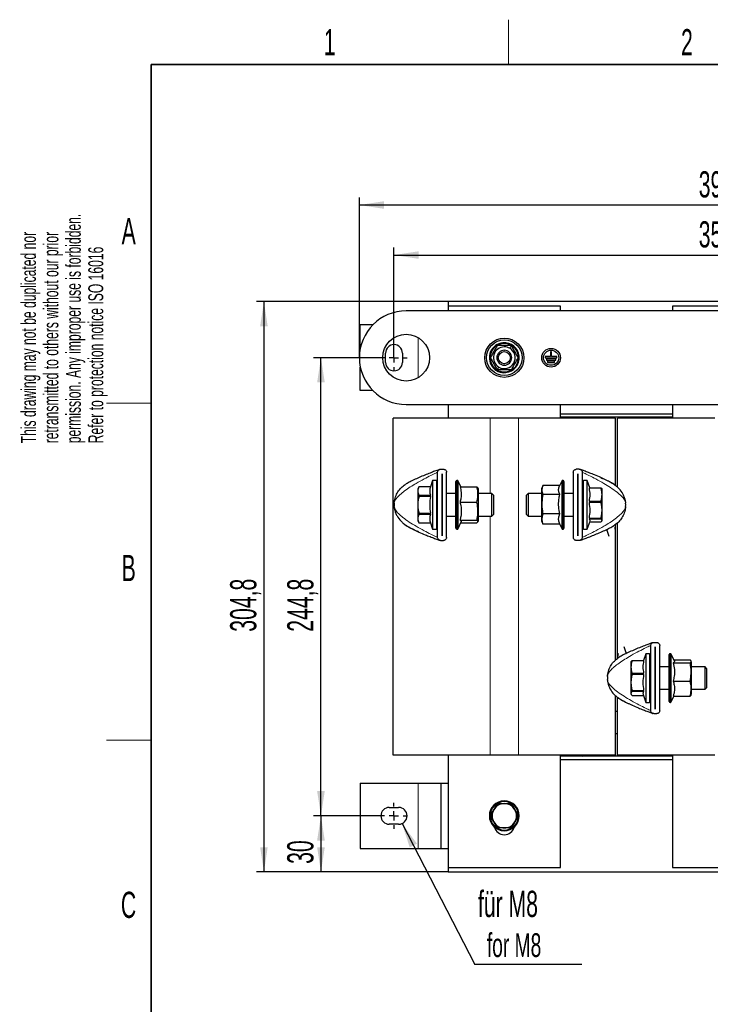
# Model space of a CAD drawing. Header units: millimetres. Extents: x 5 to 418, y 2 to 292.
# Tile 6 of 21: x 8 to 101, y 157 to 288. Entities that reach past the tile are written whole.
import ezdxf

# ---------------------------------------------------------------- set-up
doc = ezdxf.new("R2010")
doc.units = ezdxf.units.MM
doc.layers.add('SLD-0', color=7, linetype='Continuous')
doc.styles.add('SLDTEXTSTYLE0', font='TXT', dxfattribs={"width": 0.605})
doc.dimstyles.new('SLDDIMSTYLE0', dxfattribs={"dimtxt": 3.5, "dimasz": 3.302, "dimexe": 0, "dimexo": 0.0625, "dimgap": 0.875, "dimtad": 1, "dimlfac": 4, "dimrnd": 1e-09, "dimzin": 12, "dimdsep": 46, "dimtxsty": 'SLDTEXTSTYLE0', "dimsah": 1, "dimcen": 0.09, "dimadec": 0, "dimazin": 3, "dimtfac": 1, "dimtofl": 0, "dimtmove": 0, "dimatfit": 3, "dimfxl": 1, "dimfrac": 2, "dimtolj": 1, "dimtzin": 12, "dimarcsym": 0})
doc.dimstyles.new('SLDDIMSTYLE1', dxfattribs={"dimtxt": 0.18, "dimasz": 3.302, "dimexe": 0, "dimexo": 0.0625, "dimgap": 0, "dimtad": 0, "dimtih": 1, "dimtoh": 1, "dimdec": 0, "dimrnd": 1e-09, "dimzin": 0, "dimdsep": 46, "dimtxsty": 'Standard', "dimsah": 1, "dimcen": 0.09, "dimadec": 0, "dimazin": 0, "dimtfac": 3.302, "dimtdec": 0, "dimtofl": 0, "dimtmove": 0, "dimatfit": 3, "dimfxl": 1, "dimfrac": 2, "dimtolj": 1, "dimtzin": 0, "dimarcsym": 0})

# ---------------------------------------------------------------- blocks, each defined once
blk = doc.blocks.new('_D')
at = {"layer": 'SLD-0'}
for p, q in [((65.69, 250.84), (40.06, 250.84)), ((41.06, 250.84), (41.06, 174.64)), ((65.69, 174.64), (40.06, 174.64))]:
    blk.add_line(p, q, dxfattribs=at)
for points in [[(41.06, 250.84), (40.55, 247.54), (41.56, 247.54)], [(41.06, 174.64), (41.56, 177.94), (40.55, 177.94)]]:
    blk.add_solid(points, dxfattribs=at)
at = {"layer": 'SLD-0', "insert": (36.54, 206.73), "char_height": 3.5, "attachment_point": 1, "rotation": 90, "style": 'SLDTEXTSTYLE0'}
blk.add_mtext('304,8', dxfattribs=at)
blk = doc.blocks.new('_D_1')
at = {"layer": 'SLD-0'}
for p, q in [((56.69, 182.14), (47.68, 182.14)), ((48.68, 182.14), (48.68, 174.64)), ((65.69, 174.64), (47.68, 174.64))]:
    blk.add_line(p, q, dxfattribs=at)
for points in [[(48.68, 182.14), (48.17, 178.84), (49.19, 178.84)], [(48.68, 174.64), (49.19, 177.94), (48.17, 177.94)]]:
    blk.add_solid(points, dxfattribs=at)
at = {"layer": 'SLD-0', "insert": (44.17, 175.72), "char_height": 3.5, "attachment_point": 1, "rotation": 90, "style": 'SLDTEXTSTYLE0'}
blk.add_mtext('30', dxfattribs=at)
blk = doc.blocks.new('_D_2')
at = {"layer": 'SLD-0'}
for p, q in [((56.69, 243.34), (47.68, 243.34)), ((48.68, 182.14), (48.68, 243.34)), ((56.69, 182.14), (47.68, 182.14))]:
    blk.add_line(p, q, dxfattribs=at)
for points in [[(48.68, 243.34), (48.17, 240.04), (49.19, 240.04)], [(48.68, 182.14), (49.19, 185.44), (48.17, 185.44)]]:
    blk.add_solid(points, dxfattribs=at)
at = {"layer": 'SLD-0', "insert": (44.17, 206.73), "char_height": 3.5, "attachment_point": 1, "rotation": 90, "style": 'SLDTEXTSTYLE0'}
blk.add_mtext('244,8', dxfattribs=at)
blk = doc.blocks.new('_D_3')
at = {"layer": 'SLD-0'}
for p, q in [((58.44, 243.97), (58.44, 258.06)), ((147.94, 245.09), (147.94, 258.06)), ((58.44, 257.06), (147.94, 257.06))]:
    blk.add_line(p, q, dxfattribs=at)
for points in [[(58.44, 257.06), (61.74, 256.55), (61.74, 257.56)], [(147.94, 257.06), (144.64, 257.56), (144.64, 256.55)]]:
    blk.add_solid(points, dxfattribs=at)
at = {"layer": 'SLD-0', "insert": (99.18, 261.57), "char_height": 3.5, "attachment_point": 1, "style": 'SLDTEXTSTYLE0'}
blk.add_mtext('358', dxfattribs=at)
blk = doc.blocks.new('_D_4')
at = {"layer": 'SLD-0', "color": 7}
for p, q in [((53.82, 243.34), (53.82, 264.74)), ((152.57, 243.34), (152.57, 264.74)), ((152.57, 263.74), (53.82, 263.74))]:
    blk.add_line(p, q, dxfattribs=at)
for points in [[(53.82, 263.74), (57.12, 263.23), (57.12, 264.25)], [(152.57, 263.74), (149.27, 264.25), (149.27, 263.23)]]:
    blk.add_solid(points, dxfattribs=at)
at = {"layer": 'SLD-0', "color": 7, "insert": (99.18, 268.25), "char_height": 3.5, "attachment_point": 1, "style": 'SLDTEXTSTYLE0'}
blk.add_mtext('395', dxfattribs=at)
blk = doc.blocks.new('SW_NOTE_0')
at = {"layer": 'SLD-0', "color": 0}
blk.add_line((14.3, 0), (0, 0), dxfattribs=at)
at = {"layer": 'SLD-0', "color": 0, "attachment_point": 1, "style": 'SLDTEXTSTYLE0'}
for s, insert, char_height in [('für M8', (0.42, 9.85), 3.5), ('for M8', (1.61, 4.18), 3.175)]:
    blk.add_mtext(s, dxfattribs=dict(at, insert=insert, char_height=char_height))
blk = doc.blocks.new('SW_CENTERMARKSYMBOL_0')
at = {"layer": 'SLD-0', "color": 0}
for p, q in [((0, 1.25), (0, 1.75)), ((-1.25, 0), (-1.75, 0)), ((0, 0), (-0.625, 0)), ((0, 0), (0, 0.625)), ((0, 0), (0, -0.625)), ((0, 0), (0.625, 0)), ((1.25, 0), (1.75, 0)), ((0, -1.25), (0, -1.75))]:
    blk.add_line(p, q, dxfattribs=at)
blk = doc.blocks.new('SW_CENTERMARKSYMBOL_2')
at = {"layer": 'SLD-0', "color": 0}
for p, q in [((0, 1.25), (0, 1.75)), ((-1.25, 0), (-1.75, 0)), ((0, 0), (-0.625, 0)), ((0, 0), (0, 0.625)), ((0, 0), (0, -0.625)), ((0, 0), (0.625, 0)), ((1.25, 0), (1.75, 0)), ((0, -1.25), (0, -1.75))]:
    blk.add_line(p, q, dxfattribs=at)

msp = doc.modelspace()

# ---------------------------------------------------------------- linework, layer by layer
at = {"color": 7, "linetype": 'Continuous', "lineweight": 25}
for p, q in [((140.6928, 250.8421), (65.6928, 250.8421)), ((65.6928, 250.8421), (65.6928, 250.2421)), ((80.6928, 250.2421), (65.6928, 250.2421)), ((65.6928, 250.2421), (65.6928, 249.5921)), ((80.6928, 249.5921), (80.6928, 250.2421)), ((110.6928, 250.2421), (95.6928, 250.2421)), ((95.6928, 250.2421), (95.6928, 249.5921)), ((146.3178, 249.5921), (60.0678, 249.5921)), ((53.9428, 244.5859), (53.9428, 247.7171)), ((55.6044, 247.7171), (53.9428, 247.7171)), ((57.3178, 242.7171), (57.3178, 243.9671)), ((59.5678, 243.9671), (59.5678, 242.7171)), ((79.3646, 243.4984), (78.6615, 243.4984)), ((78.6615, 243.4984), (78.6615, 243.3421)), ((79.5209, 244.1234), (79.3646, 244.1234)), ((79.3646, 244.1234), (79.3646, 243.4984)), ((79.5209, 243.4984), (79.5209, 244.1234)), ((80.224, 243.4984), (79.5209, 243.4984)), ((80.224, 243.3421), (80.224, 243.4984)), ((53.9428, 238.9671), (53.9428, 242.0984)), ((78.6615, 243.3421), (80.224, 243.3421)), ((80.0678, 243.1859), (78.8178, 243.1859)), ((78.8178, 243.1859), (78.8178, 243.0296)), ((78.8178, 243.0296), (80.0678, 243.0296)), ((79.9115, 242.8734), (78.974, 242.8734)), ((78.974, 242.8734), (78.974, 242.7171)), ((78.974, 242.7171), (79.9115, 242.7171)), ((79.9115, 242.7171), (79.9115, 242.8734)), ((80.0678, 243.0296), (80.0678, 243.1859)), ((55.6044, 238.9671), (53.9428, 238.9671)), ((60.0678, 237.0921), (146.3178, 237.0921)), ((65.6928, 237.0921), (65.6928, 235.2671)), ((80.6928, 235.2671), (80.6928, 237.0921)), ((95.6928, 237.0921), (95.6928, 235.2671)), ((80.6928, 235.8421), (95.6928, 235.8421)), ((58.3178, 190.2421), (58.3178, 235.2671)), ((71.3178, 235.2671), (58.3178, 235.2671)), ((75.0678, 235.2671), (71.3178, 235.2671)), ((88.0678, 235.2671), (75.0678, 235.2671)), ((95.6928, 235.3921), (80.6928, 235.3921)), ((88.0678, 226.3218), (88.0678, 235.2671)), ((88.3178, 226.0447), (88.3178, 235.2671)), ((101.3178, 235.2671), (88.3178, 235.2671)), ((64.2703, 219.3372), (64.2703, 228.0372)), ((64.6703, 228.4372), (65.0703, 228.4372)), ((64.869, 227.8372), (64.8715, 227.8372)), ((64.869, 219.5372), (64.869, 227.8372)), ((64.8715, 227.8372), (64.8715, 219.5372)), ((65.4703, 219.3372), (65.4703, 228.0372)), ((82.4153, 228.0372), (82.4153, 219.3372)), ((83.2153, 228.4372), (82.8153, 228.4372)), ((83.014, 227.8372), (83.0165, 227.8372)), ((83.014, 219.5372), (83.014, 227.8372)), ((83.0165, 227.8372), (83.0165, 219.5372)), ((83.6153, 228.0372), (83.6153, 219.3372)), ((59.81, 226.3165), (59.9538, 226.4152)), ((63.6078, 226.9372), (63.3186, 226.0918)), ((64.1078, 226.9372), (63.6078, 226.9372)), ((63.6078, 226.9372), (63.6078, 220.4372)), ((66.7203, 220.5622), (66.7203, 226.8122)), ((66.8906, 226.9372), (66.8453, 226.9372)), ((67.3661, 226.0884), (67.0039, 226.865)), ((80.6102, 226.2829), (78.3545, 226.2829)), ((80.8816, 226.865), (80.5842, 226.2272)), ((81.0403, 226.9372), (80.9949, 226.9372)), ((81.1653, 226.8122), (81.1653, 220.5622)), ((84.2778, 226.9372), (83.7778, 226.9372)), ((84.6067, 225.9753), (84.2778, 226.9372)), ((84.2778, 220.4865), (84.2778, 226.9372)), ((87.7396, 226.5035), (87.9317, 226.4152)), ((87.7492, 226.5259), (87.7487, 226.5272)), ((87.9317, 226.4152), (88.0756, 226.3165)), ((88.0678, 226.2494), (88.0678, 226.3213)), ((61.7817, 226.0918), (61.6203, 225.8122)), ((61.6203, 225.8122), (61.6203, 225.5275)), ((61.6203, 225.5275), (61.6203, 223.6872)), ((63.3186, 226.0918), (61.7817, 226.0918)), ((61.7817, 226.0902), (61.7817, 226.0918)), ((63.3186, 226.0902), (61.7817, 226.0902)), ((61.7817, 224.8127), (61.7817, 224.9647)), ((61.7817, 224.9647), (63.3186, 224.9647)), ((63.3186, 226.0902), (63.3186, 226.0918)), ((63.3186, 224.8127), (63.3186, 224.9647)), ((64.8715, 225.1872), (64.869, 225.1872)), ((66.7203, 225.1872), (65.4703, 225.1872)), ((67.2743, 226.0884), (69.531, 226.0884)), ((69.531, 226.0884), (69.6557, 225.9568)), ((69.7203, 225.8122), (69.6615, 225.9591)), ((69.7203, 225.6511), (69.7203, 225.8122)), ((69.7203, 221.5622), (69.7203, 225.6511)), ((71.5203, 225.1872), (69.7203, 225.1872)), ((71.7703, 224.9372), (71.5203, 225.1872)), ((71.5203, 222.1872), (71.5203, 225.1872)), ((71.7703, 223.6872), (71.7703, 224.9372)), ((76.3653, 225.1872), (76.1153, 224.9372)), ((76.1153, 224.9372), (76.1153, 222.4372)), ((78.1653, 225.1872), (76.3653, 225.1872)), ((76.3653, 225.1872), (76.3653, 222.21)), ((78.3317, 226.2282), (78.1653, 225.8122)), ((78.1653, 225.8122), (78.1653, 224.8273)), ((80.6113, 225.0811), (78.3545, 225.0811)), ((82.4153, 225.1872), (81.1653, 225.1872)), ((83.0165, 225.1872), (83.014, 225.1872)), ((84.5669, 225.9753), (84.5669, 225.9153)), ((84.5669, 225.9753), (86.1038, 225.9753)), ((86.1038, 225.9153), (84.5669, 225.9153)), ((86.1038, 225.9753), (86.1038, 225.9153)), ((86.2653, 225.8122), (86.2463, 225.845)), ((86.2653, 225.0531), (86.2653, 225.8101)), ((86.2653, 222.9604), (86.2653, 225.0531)), ((61.6203, 223.6872), (61.6203, 221.8469)), ((63.3186, 224.8127), (61.7817, 224.8127)), ((67.2743, 224.0286), (69.531, 224.0286)), ((71.7703, 222.4372), (71.7703, 223.6872)), ((78.1653, 224.8273), (78.1653, 221.5622)), ((84.5669, 224.1909), (84.5669, 224.018)), ((84.5669, 224.1909), (86.1038, 224.1909)), ((86.1038, 224.018), (84.5669, 224.018)), ((86.1038, 224.1909), (86.1038, 224.018)), ((89.3318, 224.3327), (89.4088, 223.8912)), ((58.5537, 223.0417), (58.4767, 223.4831)), ((61.7817, 222.5617), (61.7817, 222.4096)), ((61.7817, 222.5617), (63.3186, 222.5617)), ((63.3186, 222.4096), (61.7817, 222.4096)), ((63.3186, 222.4096), (63.3186, 222.5617)), ((71.5203, 222.1872), (71.7703, 222.4372)), ((76.1153, 222.4372), (76.3653, 222.1872)), ((80.6113, 222.4854), (78.3545, 222.4854)), ((86.2653, 221.5945), (86.2653, 222.9604)), ((59.9538, 220.9591), (59.81, 221.0579)), ((61.6203, 221.8469), (61.6203, 221.5622)), ((61.6203, 221.5622), (61.7817, 221.2825)), ((61.7817, 221.2841), (63.3186, 221.2841)), ((61.7817, 221.2825), (61.7817, 221.2841)), ((61.7817, 221.2825), (63.3186, 221.2825)), ((63.3186, 221.2825), (63.3186, 221.2841)), ((63.3186, 221.2825), (63.6078, 220.4372)), ((64.869, 222.1872), (64.8715, 222.1872)), ((65.4703, 222.1872), (66.7203, 222.1872)), ((67.0039, 220.5093), (67.4366, 221.4372)), ((67.2743, 221.6274), (69.531, 221.6274)), ((67.3661, 221.286), (69.531, 221.286)), ((69.6615, 221.4152), (69.7203, 221.5622)), ((69.7203, 222.1872), (71.5203, 222.1872)), ((76.3653, 222.21), (76.3653, 222.1872)), ((76.3653, 222.1872), (78.1653, 222.1872)), ((78.1653, 221.5622), (78.3317, 221.1462)), ((78.3545, 221.0915), (78.339, 221.1491)), ((80.6113, 221.0915), (78.3545, 221.0915)), ((80.6102, 221.0915), (80.8816, 220.5093)), ((81.1653, 222.1872), (82.4153, 222.1872)), ((83.014, 222.1872), (83.0165, 222.1872)), ((84.2778, 220.4372), (84.6492, 221.5232)), ((84.5669, 221.9027), (84.5669, 221.7899)), ((84.5669, 221.9027), (86.1038, 221.9027)), ((86.1038, 221.7899), (84.5669, 221.7899)), ((84.6067, 221.399), (86.1038, 221.399)), ((86.1038, 221.9027), (86.1038, 221.7899)), ((86.2463, 221.5294), (86.2653, 221.5622)), ((88.0756, 221.0579), (87.9317, 220.9591)), ((88.0678, 221.053), (88.0678, 221.0856)), ((88.0678, 202.956), (88.0678, 221.0525)), ((88.3178, 203.1817), (88.3178, 221.2782)), ((60.1459, 220.8708), (59.9538, 220.9591)), ((60.1363, 220.8484), (60.1368, 220.8472)), ((63.6078, 220.4372), (64.1078, 220.4372)), ((66.8453, 220.4372), (66.8906, 220.4372)), ((80.9949, 220.4372), (81.0403, 220.4372)), ((83.7778, 220.4372), (84.2778, 220.4372)), ((84.2778, 220.4372), (84.2778, 220.4865)), ((87.2052, 219.4579), (86.8848, 220.4014)), ((64.6703, 218.9372), (65.0703, 218.9372)), ((64.8715, 219.5372), (64.869, 219.5372)), ((83.2153, 218.9372), (82.8153, 218.9372)), ((83.0165, 219.5372), (83.014, 219.5372)), ((93.1703, 205.2971), (93.5703, 205.2971)), ((89.1803, 204.7764), (89.5007, 203.8328)), ((92.7703, 196.1971), (92.7703, 204.8971)), ((93.369, 204.6971), (93.3715, 204.6971)), ((93.369, 196.3971), (93.369, 204.6971)), ((93.3715, 204.6971), (93.3715, 196.3971)), ((93.9703, 196.1971), (93.9703, 204.8971)), ((88.31, 203.1764), (88.4538, 203.2751)), ((88.3178, 203.1486), (88.3178, 203.1812)), ((90.1563, 202.7345), (90.1203, 202.6721)), ((90.1203, 202.6721), (90.1203, 202.0115)), ((90.2817, 202.8271), (90.2817, 202.8767)), ((90.2817, 202.8767), (91.8186, 202.8767)), ((91.8186, 202.8271), (90.2817, 202.8271)), ((92.1078, 203.7971), (91.793, 202.8767)), ((91.8186, 202.8271), (91.8186, 202.8767)), ((92.6078, 203.7971), (92.1078, 203.7971)), ((92.1078, 203.7971), (92.1078, 197.2971)), ((95.2203, 197.4221), (95.2203, 203.6721)), ((95.3906, 203.7971), (95.3453, 203.7971)), ((95.9366, 202.7971), (95.5039, 203.7249)), ((95.8556, 202.9707), (98.031, 202.9707)), ((98.2203, 202.6721), (98.1556, 202.8337)), ((98.2203, 202.2011), (98.2203, 202.6721)), ((90.1203, 202.0115), (90.1203, 199.9457)), ((93.3715, 202.0471), (93.369, 202.0471)), ((95.2203, 202.0471), (93.9703, 202.0471)), ((95.7743, 202.5694), (98.031, 202.5694)), ((98.2203, 198.4221), (98.2203, 202.2011)), ((100.0203, 202.0471), (98.2203, 202.0471)), ((100.2703, 201.7971), (100.0203, 202.0471)), ((100.0203, 199.0471), (100.0203, 202.0471)), ((100.2703, 200.1933), (100.2703, 201.7971)), ((87.0537, 199.9016), (86.9767, 200.343)), ((90.1203, 199.9457), (90.1203, 198.4813)), ((90.2817, 201.1959), (91.8186, 201.1959)), ((90.2817, 201.0252), (90.2817, 201.1959)), ((91.8186, 201.0252), (90.2817, 201.0252)), ((91.8186, 201.0252), (91.8186, 201.1959)), ((95.7743, 200.1457), (98.031, 200.1457)), ((100.2703, 199.2971), (100.2703, 200.1933)), ((90.2817, 198.8662), (91.8186, 198.8662)), ((90.2817, 198.8662), (90.2817, 198.7452)), ((91.8186, 198.7452), (90.2817, 198.7452)), ((91.8186, 198.7452), (91.8186, 198.8662)), ((93.369, 199.0471), (93.3715, 199.0471)), ((93.9703, 199.0471), (95.2203, 199.0471)), ((98.2203, 199.0471), (100.0203, 199.0471)), ((100.0203, 199.0471), (100.2703, 199.2971)), ((88.0678, 190.2421), (88.0678, 198.1895)), ((88.4538, 197.819), (88.31, 197.9178)), ((88.3178, 197.9129), (88.3178, 197.9849)), ((88.3178, 190.2421), (88.3178, 197.9124)), ((88.5093, 197.7935), (88.4538, 197.819)), ((88.6363, 197.7083), (88.6368, 197.7071)), ((90.1203, 198.4813), (90.1203, 198.4221)), ((90.1203, 198.4221), (90.1563, 198.3596)), ((90.2817, 198.2174), (91.793, 198.2174)), ((91.7463, 198.354), (92.1078, 197.2971)), ((95.5039, 197.3692), (95.8556, 198.1234)), ((95.7743, 198.1234), (98.031, 198.1234)), ((98.1556, 198.2605), (98.2203, 198.4221)), ((88.3178, 196.0921), (88.0678, 196.0921)), ((92.1078, 197.2971), (92.6078, 197.2971)), ((93.3715, 196.3971), (93.369, 196.3971)), ((95.3453, 197.2971), (95.3906, 197.2971)), ((93.1703, 195.7971), (93.5703, 195.7971)), ((88.3178, 193.0921), (88.0678, 193.0921)), ((71.3178, 190.2421), (58.3178, 190.2421)), ((65.6928, 190.2421), (65.6928, 175.2421)), ((75.0678, 190.2421), (71.3178, 190.2421)), ((88.0678, 190.2421), (75.0678, 190.2421)), ((80.6928, 175.2421), (80.6928, 190.2421)), ((95.6928, 190.0921), (80.6928, 190.0921)), ((95.6928, 189.6421), (80.6928, 189.6421)), ((83.4329, 190.2421), (83.6928, 190.0921)), ((101.3178, 190.2421), (88.3178, 190.2421)), ((93.1928, 190.0921), (93.1928, 190.2421)), ((95.6928, 190.2421), (95.6928, 175.2421)), ((53.9428, 186.5171), (53.9428, 177.7671)), ((53.9428, 186.5171), (61.6928, 186.5171)), ((61.6928, 186.5171), (64.6928, 186.5171)), ((64.6928, 186.5171), (64.6928, 177.7671)), ((64.6928, 186.5171), (65.6928, 186.5171)), ((57.8178, 183.2671), (59.0678, 183.2671)), ((71.4013, 182.2892), (71.7855, 182.9546)), ((71.7855, 182.9546), (72.1696, 183.62)), ((72.4244, 183.7671), (73.1928, 183.7671)), ((73.1928, 183.7671), (73.9611, 183.7671)), ((74.2159, 183.62), (74.6, 182.9546)), ((74.6, 182.9546), (74.9842, 182.2892)), ((71.7855, 181.3296), (71.4013, 181.995)), ((74.9842, 181.995), (74.6, 181.3296)), ((59.0678, 181.0171), (57.8178, 181.0171)), ((72.1696, 180.6642), (71.7855, 181.3296)), ((73.1928, 180.5171), (72.4244, 180.5171)), ((73.9611, 180.5171), (73.1928, 180.5171)), ((74.6, 181.3296), (74.2159, 180.6642)), ((53.9428, 177.7671), (61.6928, 177.7671)), ((61.6928, 177.7671), (64.6928, 177.7671)), ((64.6928, 177.7671), (65.6928, 177.7671)), ((65.6928, 175.2421), (80.6928, 175.2421)), ((65.6928, 175.2421), (65.6928, 174.6421)), ((95.6928, 175.2421), (110.6928, 175.2421)), ((65.6928, 174.6421), (140.6928, 174.6421))]:
    msp.add_line(p, q, dxfattribs=at)
at = {"color": 7, "linetype": 'Continuous', "lineweight": 18}
for p, q in [((61.6928, 240.6728), (61.6928, 246.0114)), ((72.9988, 245.2322), (72.9886, 245.3317)), ((73.9178, 244.5979), (74.1309, 244.9671)), ((73.1928, 244.2463), (73.1928, 244.3421)), ((72.4678, 242.0864), (72.2546, 241.7171)), ((73.1928, 242.438), (73.1928, 242.3421)), ((73.3867, 241.452), (73.3969, 241.3526)), ((71.3178, 225.1872), (71.3178, 235.2671)), ((75.0678, 190.2421), (75.0678, 235.2671)), ((60.1807, 226.5475), (59.81, 226.3165)), ((64.1078, 226.9372), (64.1078, 220.4372)), ((66.8453, 226.9372), (66.8453, 220.4372)), ((66.8906, 220.4372), (66.8906, 226.9372)), ((67.0039, 226.865), (67.0039, 220.5093)), ((80.8816, 220.5093), (80.8816, 226.865)), ((80.9949, 226.9372), (80.9949, 220.4372)), ((81.0403, 220.4372), (81.0403, 226.9372)), ((83.7778, 220.4865), (83.7778, 226.9372)), ((87.7456, 226.5221), (88.0756, 226.3165)), ((60.1399, 220.8522), (59.81, 221.0579)), ((71.3178, 190.2421), (71.3178, 222.1872)), ((87.7048, 220.8268), (88.0756, 221.0579)), ((83.7778, 220.4372), (83.7778, 220.4865)), ((88.6807, 203.4074), (88.31, 203.1764)), ((92.6078, 203.7971), (92.6078, 197.2971)), ((95.3453, 203.7971), (95.3453, 197.2971)), ((95.3906, 197.2971), (95.3906, 203.7971)), ((95.5039, 203.7249), (95.5039, 197.3692)), ((88.6399, 197.7121), (88.31, 197.9178)), ((61.6928, 186.5171), (61.6928, 177.7671)), ((73.1928, 184.0421), (73.1928, 184.1421)), ((73.1928, 180.2421), (73.1928, 180.1421))]:
    msp.add_line(p, q, dxfattribs=at)
at = {"color": 7, "linetype": 'Continuous', "lineweight": 25}
for centre, radius in [((60.0678, 243.3421), 3.125), ((73.1928, 243.3421), 2.625), ((73.1928, 243.3421), 2.375), ((73.1928, 243.3421), 0.8083), ((79.4428, 243.3421), 1.25), ((79.4428, 243.3421), 1.0156)]:
    msp.add_circle(centre, radius, dxfattribs=at)
for centre, radius, start, end in [((60.0678, 243.3421), 6.25, 90, 270), ((58.4428, 243.9671), 1.125, 0, 180), ((73.1928, 243.3421), 2, 95.859094, 275.859094), ((73.1928, 243.3421), 1.9, 95.859094, 275.859094), ((73.1928, 243.3421), 1.45, 90, 240), ((73.1928, 243.3421), 2, 275.859094, 95.859094), ((73.1928, 243.3421), 1.9, 275.859094, 95.859094), ((73.1928, 243.3421), 1.45, 60, 90), ((73.1928, 243.3421), 1, 90, 270), ((73.1928, 243.3421), 1.45, 240, 60), ((73.1928, 243.3421), 1, 270, 90), ((58.4428, 242.7171), 1.125, 180, 0), ((64.1078, 226.7747), 0.1625, 0, 90), ((66.8453, 226.8122), 0.125, 90, 180), ((66.8906, 226.8122), 0.125, 25, 90), ((80.9949, 226.8122), 0.125, 90, 155), ((81.0403, 226.8122), 0.125, 0, 90), ((83.7778, 226.7747), 0.1625, 90, 180), ((61.7203, 223.6872), 3.25, 176.4, 183.6), ((86.1653, 223.6872), 3.25, 356.4, 3.6), ((64.1078, 220.5997), 0.1625, 270, 0), ((66.8453, 220.5622), 0.125, 180, 270), ((66.8906, 220.5622), 0.125, 270, 335), ((80.9949, 220.5622), 0.125, 205, 270), ((81.0403, 220.5622), 0.125, 270, 360), ((83.7778, 220.5997), 0.1625, 180, 270), ((92.6078, 203.6346), 0.1625, 0, 90), ((95.3453, 203.6721), 0.125, 90, 180), ((95.3906, 203.6721), 0.125, 25, 90), ((90.2203, 200.5471), 3.25, 176.4, 183.6), ((92.6078, 197.4596), 0.1625, 270, 0), ((95.3453, 197.4221), 0.125, 180, 270), ((95.3906, 197.4221), 0.125, 270, 335), ((57.8178, 182.1421), 1.125, 90, 270), ((59.0678, 182.1421), 1.125, 270, 90), ((73.1928, 182.1421), 2, 90, 270), ((73.1928, 182.1421), 1.9, 90, 270), ((73.1928, 182.1421), 1.625, 150, 210), ((73.1928, 182.1421), 1.625, 90, 150), ((73.1928, 182.1421), 1.7975, 115.306591, 124.693409), ((73.1928, 182.1421), 2, 270, 90), ((73.1928, 182.1421), 1.9, 270, 90), ((73.1928, 182.1421), 1.625, 30, 90), ((73.1928, 182.1421), 1.7975, 55.306591, 64.693409), ((73.1928, 182.1421), 1.625, 330, 30), ((73.1928, 182.1421), 1.7975, 175.306591, 184.693409), ((73.1928, 182.1421), 1.7975, 355.306591, 4.693409), ((73.1928, 182.1421), 1.625, 210, 270), ((73.1928, 180.9921), 1.375, 194.407355, 345.592645), ((73.1928, 182.1421), 1.7975, 235.306591, 244.693409), ((73.1928, 182.1421), 1.625, 270, 330), ((73.1928, 182.1421), 1.7975, 295.306591, 304.693409)]:
    msp.add_arc(centre, radius, start, end, dxfattribs=at)
for points, knots in [([(72.2546, 244.9671), (72.0982, 244.6963), (71.7855, 244.1546), (71.4727, 243.613), (71.3164, 243.3421)], [0, 0, 0, 0, 0.4999949, 1, 1, 1, 1]), ([(74.1309, 244.9671), (73.8177, 244.9671), (73.1922, 244.9671), (72.5667, 244.9671), (72.2546, 244.9671)], [0, 0, 0, 0, 0.50087292, 1, 1, 1, 1]), ([(75.0691, 243.3421), (74.9128, 243.6129), (74.6, 244.1546), (74.2873, 244.6963), (74.1309, 244.9671)], [0, 0, 0, 0, 0.4999949, 1, 1, 1, 1]), ([(71.3164, 243.3421), (71.4727, 243.0713), (71.7855, 242.5296), (72.0982, 241.988), (72.2546, 241.7171)], [0, 0, 0, 0, 0.4999949, 1, 1, 1, 1]), ([(74.1309, 241.7171), (74.2873, 241.9879), (74.6, 242.5296), (74.9128, 243.0713), (75.0691, 243.3421)], [0, 0, 0, 0, 0.4999949, 1, 1, 1, 1]), ([(74.1309, 241.7171), (73.8177, 241.7171), (73.1922, 241.7171), (72.5667, 241.7171), (72.2546, 241.7171)], [0, 0, 0, 0, 0.50087292, 1, 1, 1, 1]), ([(64.547, 228.4176), (64.5468, 228.4176), (64.5462, 228.4173), (64.5344, 228.4131), (64.4756, 228.392), (64.2983, 228.328), (63.9411, 228.1965), (63.4041, 227.9936), (62.7239, 227.7268), (61.989, 227.4245), (61.2672, 227.1055), (60.6118, 226.7948), (60.2281, 226.5766), (60.0512, 226.4759)], [0, 0, 0, 0, 0.00224743, 0.00757013, 0.01442125, 0.05802261, 0.12605234, 0.24777384, 0.39477974, 0.55535773, 0.71760686, 0.86972222, 1, 1, 1, 1]), ([(64.2703, 228.0372), (64.2785, 228.0995), (64.293, 228.2089), (64.3872, 228.3301), (64.4894, 228.399), (64.5841, 228.4321), (64.6444, 228.4357), (64.6703, 228.4372)], [0, 0, 0, 0, 0.338954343, 0.595066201, 0.767191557, 0.899905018, 1, 1, 1, 1]), ([(65.0703, 228.4372), (65.1046, 228.4345), (65.173, 228.4292), (65.2762, 228.386), (65.38, 228.3041), (65.4556, 228.1818), (65.4656, 228.083), (65.4703, 228.0372)], [0, 0, 0, 0, 0.13233898, 0.26383538, 0.46275839, 0.7506419, 1, 1, 1, 1]), ([(82.4153, 228.0372), (82.4235, 228.0995), (82.438, 228.2089), (82.5322, 228.3301), (82.6344, 228.399), (82.7291, 228.4321), (82.7894, 228.4357), (82.8153, 228.4372)], [0, 0, 0, 0, 0.338954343, 0.595066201, 0.767191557, 0.899905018, 1, 1, 1, 1]), ([(83.2153, 228.4372), (83.2496, 228.4345), (83.318, 228.4292), (83.4212, 228.386), (83.525, 228.3041), (83.6006, 228.1818), (83.6106, 228.083), (83.6153, 228.0372)], [0, 0, 0, 0, 0.13233898, 0.26383538, 0.46275839, 0.7506419, 1, 1, 1, 1]), ([(89.3562, 224.3036), (89.3199, 224.4542), (89.2468, 224.7572), (88.9904, 225.2969), (88.6274, 225.7763), (88.2029, 226.1618), (87.8255, 226.4306), (87.3697, 226.7036), (86.7843, 227.0081), (86.0692, 227.3403), (85.3294, 227.6549), (84.6266, 227.9363), (84.0415, 228.1605), (83.6277, 228.3136), (83.4133, 228.3911), (83.3557, 228.4117), (83.3401, 228.4173), (83.3391, 228.4176), (83.3387, 228.4178)], [0, 0, 0, 0, 0.05283746, 0.10638551, 0.20333298, 0.25823879, 0.31086251, 0.3794037, 0.46766058, 0.57578866, 0.69969279, 0.79667549, 0.88817802, 0.96158337, 0.98627615, 0.99466861, 0.99784434, 1, 1, 1, 1]), ([(78.3545, 226.2829), (78.2954, 226.1159), (78.1755, 225.7769), (78.2379, 225.3708), (78.3306, 225.1405), (78.3545, 225.0811)], [0, 0, 0, 0, 0.41855574, 0.85016189, 1, 1, 1, 1]), ([(86.1049, 227.3192), (86.1813, 227.2873), (86.4897, 227.1582), (86.9954, 226.9211), (87.474, 226.6944), (87.7027, 226.5494), (87.7456, 226.5221)], [0, 0, 0, 0, 0.135187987, 0.545779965, 0.914729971, 1, 1, 1, 1]), ([(61.7817, 226.0902), (61.7363, 225.9985), (61.6448, 225.8137), (61.6285, 225.6234), (61.6203, 225.5275)], [0, 0, 0, 0, 0.49594008, 1, 1, 1, 1]), ([(61.6203, 225.5275), (61.6282, 225.4332), (61.6442, 225.243), (61.7356, 225.0581), (61.7817, 224.9647)], [0, 0, 0, 0, 0.49522081, 1, 1, 1, 1]), ([(63.3186, 226.0902), (63.2712, 225.9052), (63.1752, 225.5301), (63.2704, 225.1549), (63.3186, 224.9647)], [0, 0, 0, 0, 0.4932478, 1, 1, 1, 1]), ([(67.2743, 226.0884), (67.3352, 225.8433), (67.4588, 225.3456), (67.4345, 224.6459), (67.3217, 224.2114), (67.2743, 224.0286)], [0, 0, 0, 0, 0.35991924, 0.73073772, 1, 1, 1, 1]), ([(69.531, 224.0286), (69.5901, 224.3147), (69.71, 224.8959), (69.6476, 225.5919), (69.5549, 225.9866), (69.531, 226.0884)], [0, 0, 0, 0, 0.41855574, 0.85016189, 1, 1, 1, 1]), ([(78.3545, 225.0811), (78.2954, 224.7206), (78.1755, 223.9882), (78.2379, 223.1112), (78.3306, 222.6136), (78.3545, 222.4854)], [0, 0, 0, 0, 0.41855574, 0.85016189, 1, 1, 1, 1]), ([(80.6113, 225.0811), (80.5506, 225.2241), (80.4274, 225.5144), (80.4475, 225.9032), (80.5503, 226.1376), (80.5887, 226.2251)], [0, 0, 0, 0, 0.37824267, 0.76793948, 1, 1, 1, 1]), ([(80.6113, 222.4854), (80.5503, 222.7943), (80.4267, 223.4215), (80.4511, 224.3032), (80.5638, 224.8508), (80.6113, 225.0811)], [0, 0, 0, 0, 0.35991924, 0.73073772, 1, 1, 1, 1]), ([(84.5669, 224.1909), (84.6143, 224.4744), (84.7103, 225.0491), (84.6151, 225.624), (84.5669, 225.9153)], [0, 0, 0, 0, 0.4932478, 1, 1, 1, 1]), ([(86.1038, 225.9753), (86.1492, 225.9435), (86.2407, 225.8793), (86.257, 225.8132), (86.2653, 225.7799)], [0, 0, 0, 0, 0.49594008, 1, 1, 1, 1]), ([(86.2653, 225.0531), (86.2573, 225.1975), (86.2413, 225.489), (86.1499, 225.7723), (86.1038, 225.9153)], [0, 0, 0, 0, 0.49522081, 1, 1, 1, 1]), ([(86.1038, 224.1909), (86.1492, 224.3314), (86.2407, 224.6146), (86.257, 224.9061), (86.2653, 225.0531)], [0, 0, 0, 0, 0.49594008, 1, 1, 1, 1]), ([(61.7817, 224.8127), (61.7363, 224.6293), (61.6448, 224.2596), (61.6285, 223.879), (61.6203, 223.6872)], [0, 0, 0, 0, 0.49594008, 1, 1, 1, 1]), ([(61.6203, 223.6872), (61.6282, 223.4987), (61.6442, 223.1181), (61.7356, 222.7483), (61.7817, 222.5617)], [0, 0, 0, 0, 0.49522081, 1, 1, 1, 1]), ([(67.2743, 224.0286), (67.2958, 223.9387), (67.3802, 223.586), (67.4615, 222.949), (67.4127, 222.2301), (67.3123, 221.7932), (67.2743, 221.6274)], [0, 0, 0, 0, 0.11399253, 0.44724496, 0.79026466, 1, 1, 1, 1]), ([(69.531, 221.6274), (69.5458, 221.6984), (69.6238, 222.0744), (69.7013, 222.7768), (69.6365, 223.512), (69.5517, 223.9273), (69.531, 224.0286)], [0, 0, 0, 0, 0.08968176, 0.47535162, 0.87196372, 1, 1, 1, 1]), ([(84.5669, 221.9027), (84.6143, 222.2505), (84.7103, 222.9555), (84.6151, 223.6607), (84.5669, 224.018)], [0, 0, 0, 0, 0.4932478, 1, 1, 1, 1]), ([(86.2653, 222.9604), (86.2573, 223.1375), (86.2413, 223.4951), (86.1499, 223.8426), (86.1038, 224.018)], [0, 0, 0, 0, 0.49522081, 1, 1, 1, 1]), ([(58.5293, 223.0707), (58.5656, 222.9202), (58.6387, 222.6171), (58.8951, 222.0774), (59.2581, 221.5981), (59.6826, 221.2126), (60.06, 220.9438), (60.5158, 220.6707), (61.1012, 220.3663), (61.8164, 220.034), (62.5561, 219.7195), (63.2589, 219.4381), (63.844, 219.2138), (64.2578, 219.0607), (64.4722, 218.9833), (64.5298, 218.9627), (64.5454, 218.9571), (64.5464, 218.9567), (64.5468, 218.9566)], [0, 0, 0, 0, 0.05283746, 0.10638551, 0.20333298, 0.25823879, 0.31086251, 0.3794037, 0.46766058, 0.57578866, 0.69969279, 0.79667549, 0.88817802, 0.96158337, 0.98627615, 0.99466861, 0.99784434, 1, 1, 1, 1]), ([(61.7817, 222.4096), (61.7363, 222.3179), (61.6448, 222.1331), (61.6285, 221.9428), (61.6203, 221.8469)], [0, 0, 0, 0, 0.49594008, 1, 1, 1, 1]), ([(63.3186, 222.4096), (63.2712, 222.2246), (63.1752, 221.8495), (63.2704, 221.4743), (63.3186, 221.2841)], [0, 0, 0, 0, 0.4932478, 1, 1, 1, 1]), ([(78.3545, 222.4854), (78.3338, 222.4266), (78.2508, 222.1906), (78.1841, 221.764), (78.2599, 221.356), (78.3398, 221.1327), (78.3545, 221.0915)], [0, 0, 0, 0, 0.12803606, 0.51359861, 0.91031839, 1, 1, 1, 1]), ([(80.6113, 221.0915), (80.5732, 221.1877), (80.4746, 221.4368), (80.4237, 221.8539), (80.5034, 222.2239), (80.5897, 222.4332), (80.6113, 222.4854)], [0, 0, 0, 0, 0.20973456, 0.54275704, 0.88600789, 1, 1, 1, 1]), ([(86.1038, 221.9027), (86.1492, 222.0751), (86.2407, 222.4225), (86.257, 222.7801), (86.2653, 222.9604)], [0, 0, 0, 0, 0.49594008, 1, 1, 1, 1]), ([(61.6203, 221.8469), (61.6282, 221.7526), (61.6442, 221.5624), (61.7356, 221.3774), (61.7817, 221.2841)], [0, 0, 0, 0, 0.49522081, 1, 1, 1, 1]), ([(67.2743, 221.6274), (67.3404, 221.5867), (67.4534, 221.5173), (67.4204, 221.4467), (67.4067, 221.4174)], [0, 0, 0, 0, 0.5860278, 1, 1, 1, 1]), ([(69.531, 221.286), (69.5901, 221.3334), (69.71, 221.4297), (69.6476, 221.5451), (69.5549, 221.6105), (69.531, 221.6274)], [0, 0, 0, 0, 0.41855574, 0.85016189, 1, 1, 1, 1]), ([(84.6307, 221.5295), (84.644, 221.5511), (84.6971, 221.6379), (84.6227, 221.7248), (84.5669, 221.7899)], [0, 0, 0, 0, 0.24951799, 1, 1, 1, 1]), ([(86.2653, 221.5945), (86.2573, 221.6272), (86.2413, 221.6933), (86.1499, 221.7575), (86.1038, 221.7899)], [0, 0, 0, 0, 0.49522081, 1, 1, 1, 1]), ([(86.1038, 221.399), (86.1492, 221.4309), (86.2407, 221.4951), (86.257, 221.5611), (86.2653, 221.5945)], [0, 0, 0, 0, 0.49594008, 1, 1, 1, 1]), ([(87.9931, 220.4192), (88.0065, 220.5636), (88.0265, 220.7797), (88.0649, 220.9757), (88.0776, 221.0407)], [0, 0, 0, 0, 0.66802943, 1, 1, 1, 1]), ([(61.7806, 220.0551), (61.7042, 220.0871), (61.3958, 220.2161), (60.8901, 220.4533), (60.4115, 220.6799), (60.1828, 220.825), (60.1399, 220.8522)], [0, 0, 0, 0, 0.13518799, 0.54577996, 0.91472997, 1, 1, 1, 1]), ([(83.3385, 218.9567), (83.3387, 218.9568), (83.3394, 218.957), (83.3512, 218.9613), (83.4099, 218.9823), (83.5872, 219.0464), (83.9444, 219.1779), (84.4814, 219.3807), (85.1616, 219.6475), (85.8965, 219.9499), (86.6183, 220.2688), (87.2738, 220.5795), (87.6574, 220.7978), (87.8343, 220.8984)], [0, 0, 0, 0, 0.00224743, 0.00757013, 0.01442125, 0.05802261, 0.12605234, 0.24777384, 0.39477974, 0.55535773, 0.71760686, 0.86972222, 1, 1, 1, 1]), ([(64.6703, 218.9372), (64.6359, 218.9398), (64.5675, 218.9451), (64.4643, 218.9884), (64.3605, 219.0702), (64.2849, 219.1925), (64.2749, 219.2913), (64.2703, 219.3372)], [0, 0, 0, 0, 0.13233898, 0.26383538, 0.46275839, 0.7506419, 1, 1, 1, 1]), ([(65.4703, 219.3372), (65.462, 219.2749), (65.4475, 219.1655), (65.3533, 219.0442), (65.2511, 218.9753), (65.1564, 218.9422), (65.0962, 218.9387), (65.0703, 218.9372)], [0, 0, 0, 0, 0.338954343, 0.595066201, 0.767191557, 0.899905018, 1, 1, 1, 1]), ([(82.8153, 218.9372), (82.7809, 218.9398), (82.7125, 218.9451), (82.6093, 218.9884), (82.5055, 219.0702), (82.4299, 219.1925), (82.4199, 219.2913), (82.4153, 219.3372)], [0, 0, 0, 0, 0.13233898, 0.26383538, 0.46275839, 0.7506419, 1, 1, 1, 1]), ([(83.6153, 219.3372), (83.607, 219.2749), (83.5925, 219.1655), (83.4983, 219.0442), (83.3961, 218.9753), (83.3014, 218.9422), (83.2412, 218.9387), (83.2153, 218.9372)], [0, 0, 0, 0, 0.338954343, 0.595066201, 0.767191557, 0.899905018, 1, 1, 1, 1]), ([(93.047, 205.2775), (93.0468, 205.2775), (93.0462, 205.2772), (93.0344, 205.273), (92.9756, 205.2519), (92.7983, 205.1879), (92.4411, 205.0563), (91.9041, 204.8535), (91.2239, 204.5867), (90.489, 204.2843), (89.7672, 203.9654), (89.1118, 203.6547), (88.7281, 203.4365), (88.5512, 203.3358)], [0, 0, 0, 0, 0.00224743, 0.00757013, 0.01442125, 0.05802261, 0.12605234, 0.24777384, 0.39477974, 0.55535773, 0.71760686, 0.86972222, 1, 1, 1, 1]), ([(92.7703, 204.8971), (92.7785, 204.9594), (92.793, 205.0688), (92.8872, 205.19), (92.9894, 205.2589), (93.0841, 205.292), (93.1444, 205.2956), (93.1703, 205.2971)], [0, 0, 0, 0, 0.338954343, 0.595066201, 0.767191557, 0.899905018, 1, 1, 1, 1]), ([(93.5703, 205.2971), (93.6046, 205.2944), (93.673, 205.2891), (93.7762, 205.2458), (93.88, 205.164), (93.9556, 205.0417), (93.9656, 204.9429), (93.9703, 204.8971)], [0, 0, 0, 0, 0.13233898, 0.26383538, 0.46275839, 0.7506419, 1, 1, 1, 1]), ([(88.3924, 203.815), (88.3791, 203.6707), (88.3591, 203.4545), (88.3206, 203.2586), (88.3079, 203.1935)], [0, 0, 0, 0, 0.668029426, 1, 1, 1, 1]), ([(90.2817, 202.8271), (90.2363, 202.6942), (90.1448, 202.4263), (90.1285, 202.1505), (90.1203, 202.0115)], [0, 0, 0, 0, 0.49594008, 1, 1, 1, 1]), ([(90.1588, 202.7331), (90.16, 202.737), (90.1745, 202.7857), (90.2303, 202.8331), (90.2817, 202.8767)], [0, 0, 0, 0, 0.08019551, 1, 1, 1, 1]), ([(91.8186, 202.8271), (91.7712, 202.5589), (91.6752, 202.0153), (91.7704, 201.4715), (91.8186, 201.1959)], [0, 0, 0, 0, 0.4932478, 1, 1, 1, 1]), ([(95.9223, 202.8244), (95.9287, 202.775), (95.9399, 202.689), (95.8236, 202.605), (95.7743, 202.5694)], [0, 0, 0, 0, 0.575429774, 1, 1, 1, 1]), ([(98.031, 202.5694), (98.0901, 202.6251), (98.21, 202.7384), (98.1476, 202.874), (98.0549, 202.9509), (98.031, 202.9707)], [0, 0, 0, 0, 0.41855574, 0.85016189, 1, 1, 1, 1]), ([(90.1203, 202.0115), (90.1282, 201.8749), (90.1442, 201.5991), (90.2356, 201.3312), (90.2817, 201.1959)], [0, 0, 0, 0, 0.49522081, 1, 1, 1, 1]), ([(95.7743, 202.5694), (95.8352, 202.281), (95.9588, 201.6954), (95.9345, 200.8721), (95.8217, 200.3608), (95.7743, 200.1457)], [0, 0, 0, 0, 0.35991924, 0.73073772, 1, 1, 1, 1]), ([(98.031, 200.1457), (98.0901, 200.4824), (98.21, 201.1662), (98.1476, 201.9851), (98.0549, 202.4497), (98.031, 202.5694)], [0, 0, 0, 0, 0.418555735, 0.850161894, 1, 1, 1, 1]), ([(90.2817, 201.0252), (90.2363, 200.8494), (90.1448, 200.4947), (90.1285, 200.1297), (90.1203, 199.9457)], [0, 0, 0, 0, 0.49594008, 1, 1, 1, 1]), ([(90.1203, 199.9457), (90.1282, 199.765), (90.1442, 199.4), (90.2356, 199.0453), (90.2817, 198.8662)], [0, 0, 0, 0, 0.49522081, 1, 1, 1, 1]), ([(95.7743, 200.1457), (95.7958, 200.07), (95.8802, 199.7729), (95.9615, 199.2365), (95.9127, 198.631), (95.8123, 198.263), (95.7743, 198.1234)], [0, 0, 0, 0, 0.11399253, 0.44724496, 0.79026466, 1, 1, 1, 1]), ([(98.031, 198.1234), (98.0458, 198.1832), (98.1238, 198.4999), (98.2013, 199.0914), (98.1365, 199.7106), (98.0517, 200.0604), (98.031, 200.1457)], [0, 0, 0, 0, 0.08968176, 0.47535162, 0.87196372, 1, 1, 1, 1]), ([(87.0293, 199.9306), (87.0656, 199.7801), (87.1387, 199.477), (87.3951, 198.9373), (87.7581, 198.458), (88.1826, 198.0725), (88.56, 197.8037), (89.0158, 197.5306), (89.6012, 197.2262), (90.3164, 196.8939), (91.0561, 196.5794), (91.7589, 196.298), (92.344, 196.0737), (92.7578, 195.9206), (92.9722, 195.8432), (93.0298, 195.8226), (93.0454, 195.817), (93.0464, 195.8166), (93.0468, 195.8165)], [0, 0, 0, 0, 0.05283746, 0.10638551, 0.20333298, 0.25823879, 0.31086251, 0.3794037, 0.46766058, 0.57578866, 0.69969279, 0.79667549, 0.88817802, 0.96158337, 0.98627615, 0.99466861, 0.99784434, 1, 1, 1, 1]), ([(90.2817, 198.7452), (90.2363, 198.7022), (90.1448, 198.6155), (90.1285, 198.5263), (90.1203, 198.4813)], [0, 0, 0, 0, 0.49594008, 1, 1, 1, 1]), ([(91.8186, 198.7452), (91.7654, 198.6585), (91.687, 198.5305), (91.7477, 198.4024), (91.7672, 198.3611)], [0, 0, 0, 0, 0.67781541, 1, 1, 1, 1]), ([(90.2806, 196.915), (90.2042, 196.947), (89.8958, 197.076), (89.3901, 197.3132), (88.9115, 197.5398), (88.6828, 197.6849), (88.6399, 197.7121)], [0, 0, 0, 0, 0.13518799, 0.54577996, 0.91472997, 1, 1, 1, 1]), ([(90.1203, 198.4813), (90.1282, 198.4371), (90.1442, 198.3479), (90.2356, 198.2612), (90.2817, 198.2174)], [0, 0, 0, 0, 0.49522081, 1, 1, 1, 1]), ([(98.1325, 198.2697), (98.1276, 198.2407), (98.1193, 198.1915), (98.0567, 198.1432), (98.031, 198.1234)], [0, 0, 0, 0, 0.589425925, 1, 1, 1, 1]), ([(93.1703, 195.7971), (93.1359, 195.7997), (93.0675, 195.805), (92.9643, 195.8483), (92.8605, 195.9301), (92.7849, 196.0524), (92.7749, 196.1512), (92.7703, 196.1971)], [0, 0, 0, 0, 0.13233898, 0.26383538, 0.46275839, 0.7506419, 1, 1, 1, 1]), ([(93.9703, 196.1971), (93.962, 196.1348), (93.9475, 196.0254), (93.8533, 195.9041), (93.7511, 195.8352), (93.6564, 195.8021), (93.5962, 195.7986), (93.5703, 195.7971)], [0, 0, 0, 0, 0.338954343, 0.595066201, 0.767191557, 0.899905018, 1, 1, 1, 1])]:
    msp.add_open_spline(points, degree=3, knots=knots, dxfattribs=at)
at = {"color": 7, "linetype": 'Continuous', "lineweight": 18}
for points, knots in [([(64.2703, 228.0372), (64.2696, 228.0369), (64.2681, 228.0362), (64.2584, 228.0318), (64.2347, 228.0211), (64.1593, 227.9865), (63.9916, 227.9086), (63.7187, 227.7789), (63.1958, 227.5238), (62.4087, 227.1213), (61.4811, 226.6084), (60.6131, 226.0801), (59.878, 225.5789), (59.2795, 225.1018), (58.85, 224.6632), (58.5627, 224.2788), (58.504, 224.0142), (58.4767, 223.8912)], [0, 0, 0, 0, 0.00205502, 0.00456987, 0.00765307, 0.01737725, 0.04342875, 0.0855948, 0.13938788, 0.27404256, 0.43160423, 0.55484638, 0.67586467, 0.78881805, 0.86868464, 0.93900763, 1, 1, 1, 1]), ([(89.4088, 223.8912), (89.3662, 224.05), (89.2727, 224.3986), (88.829, 224.8905), (88.2115, 225.432), (87.4078, 225.9956), (86.4537, 226.5813), (85.4766, 227.1214), (84.6901, 227.5237), (84.1664, 227.7791), (83.8835, 227.9136), (83.7058, 227.996), (83.6317, 228.0297), (83.6171, 228.0363), (83.6158, 228.0369), (83.6153, 228.0372)], [0, 0, 0, 0, 0.07905473, 0.17359496, 0.28243457, 0.42308021, 0.56830804, 0.72591451, 0.86060748, 0.91441586, 0.95659389, 0.98780815, 0.9958332, 0.99810906, 1, 1, 1, 1]), ([(58.4767, 223.4831), (58.5193, 223.3243), (58.6128, 222.9757), (59.0565, 222.4838), (59.6741, 221.9424), (60.4777, 221.3787), (61.4318, 220.793), (62.4089, 220.2529), (63.1954, 219.8507), (63.7191, 219.5952), (64.002, 219.4608), (64.1797, 219.3783), (64.2538, 219.3446), (64.2684, 219.338), (64.2697, 219.3374), (64.2703, 219.3372)], [0, 0, 0, 0, 0.07905473, 0.17359496, 0.28243457, 0.42308021, 0.56830804, 0.72591451, 0.86060748, 0.91441586, 0.95659389, 0.98780815, 0.9958332, 0.99810906, 1, 1, 1, 1]), ([(83.6153, 219.3372), (83.6159, 219.3375), (83.6174, 219.3381), (83.6271, 219.3425), (83.6508, 219.3533), (83.7262, 219.3878), (83.8939, 219.4658), (84.1668, 219.5954), (84.6897, 219.8505), (85.4768, 220.253), (86.4044, 220.7659), (87.2724, 221.2942), (88.0075, 221.7955), (88.606, 222.2726), (89.0355, 222.7111), (89.3228, 223.0955), (89.3815, 223.3602), (89.4088, 223.4831)], [0, 0, 0, 0, 0.00205502, 0.00456987, 0.00765307, 0.01737725, 0.04342875, 0.0855948, 0.13938788, 0.27404256, 0.43160423, 0.55484638, 0.67586467, 0.78881805, 0.86868464, 0.93900763, 1, 1, 1, 1]), ([(92.7703, 204.8971), (92.7696, 204.8968), (92.7681, 204.8961), (92.7584, 204.8917), (92.7347, 204.881), (92.6593, 204.8464), (92.4916, 204.7685), (92.2187, 204.6388), (91.6958, 204.3837), (90.9087, 203.9812), (89.9811, 203.4683), (89.1131, 202.94), (88.378, 202.4388), (87.7795, 201.9617), (87.35, 201.5231), (87.0627, 201.1387), (87.004, 200.8741), (86.9767, 200.7511)], [0, 0, 0, 0, 0.00205502, 0.00456987, 0.00765307, 0.01737725, 0.04342875, 0.0855948, 0.13938788, 0.27404256, 0.43160423, 0.55484638, 0.67586467, 0.78881805, 0.86868464, 0.93900763, 1, 1, 1, 1]), ([(86.9767, 200.343), (87.0193, 200.1842), (87.1128, 199.8356), (87.5565, 199.3437), (88.1741, 198.8023), (88.9777, 198.2386), (89.9318, 197.6529), (90.9089, 197.1128), (91.6954, 196.7106), (92.2191, 196.4551), (92.502, 196.3207), (92.6797, 196.2382), (92.7538, 196.2045), (92.7684, 196.1979), (92.7697, 196.1973), (92.7703, 196.1971)], [0, 0, 0, 0, 0.07905473, 0.17359496, 0.28243457, 0.42308021, 0.56830804, 0.72591451, 0.86060748, 0.91441586, 0.95659389, 0.98780815, 0.9958332, 0.99810906, 1, 1, 1, 1])]:
    msp.add_open_spline(points, degree=3, knots=knots, dxfattribs=at)
at = {"color": 7, "linetype": 'Continuous', "lineweight": 25}
for points in [[(58.4767, 223.8912), (58.5067, 224.1282), (58.5667, 224.6021), (58.8522, 225.2639), (59.2581, 225.8596), (59.626, 226.1642), (59.81, 226.3165)], [(63.3186, 224.8127), (63.2708, 224.4375), (63.1752, 223.6872), (63.2708, 222.9368), (63.3186, 222.5617)], [(89.4088, 223.4831), (89.3788, 223.2462), (89.3188, 222.7723), (89.0333, 222.1104), (88.6275, 221.5148), (88.2595, 221.2102), (88.0756, 221.0579)], [(86.9767, 200.7511), (87.0067, 200.9881), (87.0667, 201.4619), (87.3522, 202.1238), (87.7581, 202.7195), (88.126, 203.0241), (88.31, 203.1764)], [(91.8186, 201.0252), (91.7708, 200.6654), (91.6752, 199.9457), (91.7708, 199.2261), (91.8186, 198.8662)]]:
    msp.add_open_spline(points, degree=3, dxfattribs=at)
at = {"layer": 'SLD-0', "lineweight": 18}
for p, q in [((73.75, 282.5), (73.75, 288.5)), ((20, 237.25), (26, 237.25)), ((20, 192.25), (26, 192.25))]:
    msp.add_line(p, q, dxfattribs=at)
at = {"layer": 'SLD-0', "lineweight": 35}
for p, q in [((408, 282.5), (26, 282.5)), ((26, 282.5), (26, 12))]:
    msp.add_line(p, q, dxfattribs=at)

# ---------------------------------------------------------------- block references
at = {"layer": 'SLD-0'}
for name, p in [('SW_CENTERMARKSYMBOL_0', (58.4428, 243.3421)), ('SW_CENTERMARKSYMBOL_2', (58.4428, 182.1421)), ('SW_NOTE_0', (69.2479, 162.2746))]:
    msp.add_blockref(name, p, dxfattribs=at)

# ---------------------------------------------------------------- texts
at = {"layer": 'SLD-0', "char_height": 3.5, "attachment_point": 2, "style": 'SLDTEXTSTYLE0'}
for s, insert in [('1', (49.8527, 287.243)), ('2', (97.6027, 287.243)), ('A', (22.9816, 262.0011)), ('B', (22.9816, 217.0011)), ('C', (22.9597, 172.0011))]:
    msp.add_mtext(s, dxfattribs=dict(at, insert=insert))
at = {"layer": 'SLD-0', "char_height": 2, "attachment_point": 1, "rotation": 90, "style": 'SLDTEXTSTYLE0'}
for s, insert in [('permission. Any improper use is forbidden.', (14.5783, 231.9088)), ('retransmitted to others without our prior', (11.5783, 231.9088)), ('This drawing may not be duplicated nor', (8.5783, 231.9088)), ('Refer to protection notice ISO 16016', (17.5783, 231.9088))]:
    msp.add_mtext(s, dxfattribs=dict(at, insert=insert))

# ---------------------------------------------------------------- dimensions: what is measured, and where the dimension line sits
at = {"layer": 'SLD-0', "color": 7}
dim = msp.add_linear_dim(base=(53.8178, 263.742), p1=(152.5678, 243.3421), p2=(53.8178, 243.3421), dimstyle='SLDDIMSTYLE0', dxfattribs=at)
dim.commit()
dim.dimension.update_dxf_attribs({"geometry": '_D_4', "text_midpoint": (103.1928, 263.742), "dimtype": 160})
at = {"layer": 'SLD-0'}
dim = msp.add_linear_dim(base=(147.9428, 257.057), p1=(58.4428, 243.9671), p2=(147.9428, 245.0921), dimstyle='SLDDIMSTYLE0', dxfattribs=at)
dim.commit()
dim.dimension.update_dxf_attribs({"geometry": '_D_3', "text_midpoint": (103.1928, 257.057), "dimtype": 160})
for base, p1, p2, picture, middle in [((41.0559, 174.6421), (65.6928, 250.8421), (65.6928, 174.6421), '_D', (41.0559, 212.7421)), ((48.6775, 243.3421), (56.6928, 182.1421), (56.6928, 243.3421), '_D_2', (48.6775, 212.7421)), ((48.6775, 174.6421), (56.6928, 182.1421), (65.6928, 174.6421), '_D_1', (48.6775, 178.3921))]:
    dim = msp.add_linear_dim(base=base, p1=p1, p2=p2, angle=90, dimstyle='SLDDIMSTYLE0', dxfattribs=at)
    dim.commit()
    dim.dimension.update_dxf_attribs({"geometry": picture, "text_midpoint": middle, "dimtype": 160})

# ---------------------------------------------------------------- leaders
msp.add_leader([(59.5153, 181.11), (69.2479, 162.2746)], dimstyle='SLDDIMSTYLE1', dxfattribs=at)

doc.saveas('drawing.dxf')
